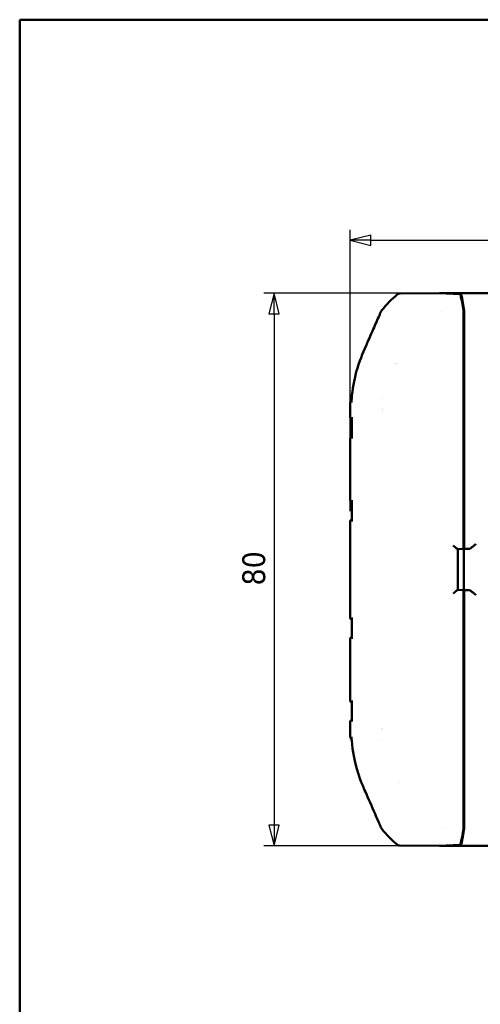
# Model space of a CAD drawing. Header units: millimetres. Extents: x 15 to 430, y 13 to 300.
# Tile 2 of 11: x 15 to 82, y 157 to 300. Entities that reach past the tile are written whole.
import ezdxf

# ---------------------------------------------------------------- set-up
doc = ezdxf.new("R2010")
doc.units = ezdxf.units.MM
doc.header["$LTSCALE"] = 1.5
for name, color, linetype, lineweight in [('Border (ISO)', 7, 'Continuous', 50), ('Dimension (ISO)', 7, 'Continuous', 25), ('Visible (ISO)', 7, 'Continuous', 50)]:
    doc.layers.add(name, color=color, linetype=linetype, lineweight=lineweight)
doc.styles.add('Note Text (ISO)', font='tahoma.ttf')
doc.dimstyles.new('Default (ISO)', dxfattribs={"dimscale": 1.5, "dimtxt": 2.2, "dimasz": 2, "dimexe": 1, "dimexo": 1, "dimgap": 0.762, "dimtad": 1, "dimdec": 1, "dimrnd": 1e-08, "dimtxsty": 'Note Text (ISO)', "dimblk": 'Filled-1', "dimcen": 0.09, "dimdle": 10, "dimclrd": 256, "dimclre": 256, "dimclrt": 256, "dimadec": 0, "dimazin": 0, "dimtfac": 0.863636, "dimtdec": 0, "dimtmove": 0, "dimatfit": 3, "dimfxl": 1, "dimtolj": 1, "dimlwd": -1, "dimlwe": -1, "dimarcsym": 0})

# ---------------------------------------------------------------- blocks, each defined once
blk = doc.blocks.new('Borders Border')
at = {"layer": 'Border (ISO)'}
for p, q in [((10, 200), (287, 200)), ((10, 10), (10, 200))]:
    blk.add_line(p, q, dxfattribs=at)
blk = doc.blocks.new('Filled-1')
at = {"color": 0}
for p, q in [((0, 0), (-1, 0.25)), ((-1, 0.25), (-1, -0.25)), ((-1, 0), (0, 0)), ((-1, -0.25), (0, 0))]:
    blk.add_line(p, q, dxfattribs=at)
at = {"color": 0, "flags": 128}
blk.add_lwpolyline([(-1, -0.25), (0, 0), (-1, 0.25), (-1, -0.25)], dxfattribs=at)
at = {"color": 0}
blk.add_solid([(-1, -0.25), (0, 0), (-1, 0.25), (-1, -0.25)], dxfattribs=at)
blk = doc.blocks.new('*D7')
at = {"layer": 'Defpoints', "color": 0, "transparency": 16777216}
for p in [(75.82, 260.42), (51.82, 180.42), (75.82, 180.42)]:
    blk.add_point(p, dxfattribs=at)
at = {"layer": 'Dimension (ISO)', "transparency": 16777216}
for p, q in [((74.32, 260.42), (50.32, 260.42)), ((51.82, 257.42), (51.82, 183.42)), ((74.32, 180.42), (50.32, 180.42))]:
    blk.add_line(p, q, dxfattribs=at)
at = {"layer": 'Dimension (ISO)', "transparency": 16777216, "xscale": 3, "yscale": 3, "zscale": 3}
for p, rotation in [((51.82, 260.42), 90), ((51.82, 180.42), 270)]:
    blk.add_blockref('Filled-1', p, dxfattribs=dict(at, rotation=rotation))
at = {"layer": 'Dimension (ISO)', "transparency": 16777216, "insert": (47.23, 218.12), "char_height": 3.3, "attachment_point": 1, "rotation": 90, "style": 'Note Text (ISO)'}
blk.add_mtext('\\A1;80', dxfattribs=at)
blk = doc.blocks.new('*D8')
at = {"layer": 'Defpoints', "color": 0, "transparency": 16777216}
for p in [(151.85, 268.08), (62.85, 227.37), (151.85, 227.37)]:
    blk.add_point(p, dxfattribs=at)
at = {"layer": 'Dimension (ISO)', "transparency": 16777216}
for p, q in [((62.85, 228.87), (62.85, 269.58)), ((151.85, 228.87), (151.85, 269.58)), ((65.85, 268.08), (148.85, 268.08))]:
    blk.add_line(p, q, dxfattribs=at)
at = {"layer": 'Dimension (ISO)', "transparency": 16777216, "xscale": 3, "yscale": 3, "zscale": 3, "rotation": 180}
blk.add_blockref('Filled-1', (62.85, 268.08), dxfattribs=at)
at = {"layer": 'Dimension (ISO)', "transparency": 16777216, "xscale": 3, "yscale": 3, "zscale": 3}
blk.add_blockref('Filled-1', (151.85, 268.08), dxfattribs=at)
at = {"layer": 'Dimension (ISO)', "transparency": 16777216, "insert": (105.04, 272.68), "char_height": 3.3, "attachment_point": 1, "style": 'Note Text (ISO)'}
blk.add_mtext('\\A1;89', dxfattribs=at)

msp = doc.modelspace()

# ---------------------------------------------------------------- linework, layer by layer
at = {"layer": 'Visible (ISO)'}
for p, q in [((75.74, 260.42), (70.02, 260.37)), ((78.77, 260.27), (75.74, 260.42)), ((75.82, 260.42), (78.87, 260.27)), ((75.82, 260.42), (75.82, 260.42)), ((75.82, 260.42), (138.87, 260.42)), ((76.2, 257.76), (76.2, 257.76)), ((79.25, 257.58), (79.25, 256.35)), ((79.35, 257.05), (79.25, 257.05)), ((79.35, 257.05), (79.25, 256.95)), ((79.35, 257.58), (79.35, 257.05)), ((79.35, 257.05), (79.35, 224.12)), ((79.25, 256.35), (79.25, 224.15)), ((69.34, 250.24), (69.34, 250.24)), ((69.54, 250.24), (69.54, 250.24)), ((69.75, 250.24), (69.75, 250.24)), ((79.32, 247.57), (79.32, 245.58)), ((67.47, 245.17), (67.47, 245.17)), ((67.47, 245.17), (67.47, 245.17)), ((62.86, 244.61), (62.86, 244.61)), ((67.47, 243.69), (67.47, 243.69)), ((67.47, 243.42), (67.47, 243.42)), ((79.32, 242.07), (79.32, 240.08)), ((62.85, 239.37), (62.85, 239.37)), ((62.85, 239.37), (62.85, 230.48)), ((79.26, 236.42), (79.26, 233.42)), ((79.32, 230.07), (79.32, 228.08)), ((62.85, 227.37), (62.85, 213.48)), ((79.25, 224.15), (79.31, 224.15)), ((79.25, 224.15), (79.25, 224.03)), ((79.25, 224.12), (79.32, 224.12)), ((79.31, 224.15), (79.31, 224.45)), ((79.31, 224.15), (79.32, 224.12)), ((79.32, 224.12), (79.32, 223.4)), ((78.44, 223.35), (79.24, 223.42)), ((78.45, 217.49), (78.45, 223.35)), ((80.09, 223.42), (79.32, 223.4)), ((79.32, 223.4), (79.34, 223.42)), ((79.32, 223.4), (79.32, 217.45)), ((78.44, 217.49), (79.24, 217.42)), ((79.25, 216.82), (79.25, 216.7)), ((79.32, 216.73), (79.25, 216.73)), ((79.31, 216.7), (79.25, 216.7)), ((79.25, 216.7), (79.25, 184.5)), ((79.32, 216.73), (79.31, 216.7)), ((79.31, 216.7), (79.31, 216.4)), ((79.32, 217.45), (79.32, 216.73)), ((79.34, 217.43), (79.32, 217.45)), ((79.32, 217.45), (80.09, 217.43)), ((79.35, 216.73), (79.35, 183.79)), ((79.32, 212.77), (79.32, 210.78)), ((62.85, 210.37), (62.85, 201.48)), ((79.26, 207.42), (79.26, 204.42)), ((79.32, 200.77), (79.32, 198.78)), ((67.45, 197.42), (67.45, 197.42)), ((67.45, 197.16), (67.45, 197.16)), ((62.86, 196.24), (62.86, 196.24)), ((67.45, 195.68), (67.45, 195.68)), ((67.45, 195.68), (67.45, 195.68)), ((79.32, 195.27), (79.32, 193.28)), ((69.95, 189.63), (69.95, 189.63)), ((79.25, 184.5), (79.25, 183.27)), ((79.25, 183.89), (79.35, 183.79)), ((76.2, 183.09), (76.2, 183.09)), ((79.25, 183.8), (79.35, 183.79)), ((79.35, 183.79), (79.35, 183.27)), ((70.02, 180.47), (75.74, 180.42)), ((75.74, 180.42), (78.77, 180.57)), ((78.87, 180.57), (75.82, 180.42)), ((75.82, 180.42), (75.82, 180.43)), ((138.87, 180.42), (75.82, 180.42))]:
    msp.add_line(p, q, dxfattribs=at)
for centre, start, end in [((79.17, 248.62), 129.123, 141.7631), ((79.17, 192.22), 218.4547, 230.8779)]:
    msp.add_arc(centre, 15, start, end, dxfattribs=at)
for centre, major_axis, ratio, start_param, end_param in [((70.02, 259.87), (-0.326, 0.379), 0.99991, 5.582518, 6.256707), ((78.77, 259.77), (0, 0.5), 0.17632, 5.601234, 6.274508), ((77.16, 248.52), (0, 15), 0.176327, 5.387245, 5.601216), ((78.87, 259.77), (0, -0.5), 0.176327, 2.458709, 3.132866), ((77.26, 248.52), (0, -15), 0.176327, 2.244953, 2.458709), ((67.85, 257.65), (-0.354, 0.354), 0.999924, 0.617879, 0.618975), ((79.16, 257.57), (0, 0.5), 0.17632, 4.713953, 5.387263), ((79.26, 257.58), (0, -0.5), 0.176327, 1.570796, 2.244953), ((79.02, 247.57), (0.212, -0.212), 0.999924, 0.051074, 0.78536), ((79.02, 245.58), (0.095, 0.285), 0.999619, 5.034193, 5.768479), ((65.85, 242.5), (-3, -0.02), 0.001555, 6.283167, 6.283205), ((67.35, 243.42), (2, 0), 0.008727, 4.77377, 4.773776), ((79.02, 242.07), (0.212, -0.212), 0.999924, 0.051074, 0.78536), ((79.02, 240.08), (0.095, 0.285), 0.999619, 5.034193, 5.768479), ((78.76, 236.42), (0.354, -0.354), 0.999924, 0.51647, 0.78536), ((78.76, 233.42), (0.354, 0.354), 0.999924, 5.497825, 5.766715), ((79.02, 230.07), (0.212, -0.212), 0.999924, 0.051074, 0.78536), ((79.02, 228.08), (0.095, 0.285), 0.999619, 5.034193, 5.768479), ((79.24, 224.03), (0, -0.602), 0.008694, 0.000761, 1.571557), ((79.01, 224.45), (0.134, -0.268), 0.99981, 0.440525, 1.107103), ((79.34, 224.12), (0, -0.7), 0.008727, 0.008727, 1.570796), ((80.09, 224.12), (0, -0.7), 0.36397, 0.008727, 0.060065), ((79.24, 216.82), (0, 0.602), 0.008694, 4.711628, 6.282425), ((79.34, 216.73), (0, -0.7), 0.008727, 1.570796, 3.132866), ((80.09, 216.73), (0, -0.7), 0.36397, 3.081528, 3.132866), ((79.01, 216.4), (0.134, 0.268), 0.99981, 5.176082, 5.84266), ((79.02, 212.77), (0.095, -0.285), 0.999619, 0.514706, 1.248992), ((79.02, 210.78), (0.212, 0.212), 0.999924, 5.497825, 6.232111), ((78.76, 207.42), (0.354, -0.354), 0.999924, 0.51647, 0.78536), ((78.76, 204.42), (0.354, 0.354), 0.999924, 5.497825, 5.766715), ((79.02, 200.77), (0.095, -0.285), 0.999619, 0.514706, 1.248992), ((65.85, 198.35), (-3, 0.02), 0.001585, 6.283165, 6.283204), ((79.02, 198.78), (0.212, 0.212), 0.999924, 5.497825, 6.232111), ((67.35, 197.42), (-2, 0), 0.008727, 4.659315, 4.659323), ((79.02, 195.27), (0.095, -0.285), 0.999619, 0.514706, 1.248992), ((79.02, 193.28), (0.212, 0.212), 0.999924, 5.497825, 6.232111), ((77.16, 192.33), (0, -15), 0.176327, 0.681946, 0.89591), ((77.26, 192.32), (0, -15), 0.176327, 0.682883, 0.89664), ((79.16, 183.27), (0, 0.5), 0.17632, 4.037485, 4.710825), ((79.26, 183.27), (0, -0.5), 0.176327, 0.89664, 1.570796), ((70.02, 180.97), (-0.326, -0.379), 0.99991, 0.026494, 0.700667), ((78.77, 181.07), (0, 0.5), 0.17632, 3.15027, 3.823521), ((78.87, 181.07), (0, -0.5), 0.176327, 0.008727, 0.682883)]:
    msp.add_ellipse(centre, major_axis=major_axis, ratio=ratio, start_param=start_param, end_param=end_param, dxfattribs=at)
for points, knots in [([(66.98, 257.01), (66.83, 256.67), (66.68, 256.32), (66.38, 255.64), (66.23, 255.31), (65.56, 253.78), (65.39, 253.37), (64.65, 251.68), (64.15, 250.58), (63.4, 247.8), (63.16, 246.51), (63.06, 245.17)], [0.000001, 0.000001, 0.000001, 0.000001, 0.114602, 0.114602, 0.222666, 0.222666, 0.547212, 0.547212, 1.254853, 1.254853, 1.809654, 1.809654, 1.809654, 1.809654]), ([(67.32, 257.79), (67.27, 257.67), (67.21, 257.54), (67.1, 257.28), (67.04, 257.14), (66.98, 257.01)], [-0.08051609, -0.08051609, -0.08051609, -0.08051609, -0.04134849, -0.04134849, -0.000001, -0.000001, -0.000001, -0.000001]), ([(67.39, 257.91), (67.38, 257.89), (67.37, 257.87), (67.34, 257.83), (67.33, 257.81), (67.32, 257.79)], [0, 0, 0, 0, 0.00671453, 0.00671453, 0.01342904, 0.01342904, 0.01342904, 0.01342904]), ([(63.06, 245.17), (63.06, 245.08), (63.05, 244.99), (63.04, 244.8), (63.04, 244.71), (63.03, 244.62)], [-0.05580806, -0.05580806, -0.05580806, -0.05580806, -0.02790977, -0.02790977, -0.000001, -0.000001, -0.000001, -0.000001]), ([(62.86, 244.61), (62.87, 244.66), (62.88, 244.71), (62.91, 244.81), (62.94, 244.86), (62.98, 244.92), (63, 244.93), (63.03, 244.96), (63.04, 244.97), (63.05, 244.98)], [0.00005204, 0.00005204, 0.00005204, 0.00005204, 0.01542492, 0.01542492, 0.03120887, 0.03120887, 0.03820939, 0.03820939, 0.04301225, 0.04301225, 0.04301225, 0.04301225]), ([(63.07, 242.19), (63.05, 242.19), (63.03, 242.2), (62.99, 242.22), (62.97, 242.23), (62.93, 242.27), (62.91, 242.29), (62.88, 242.33), (62.87, 242.35), (62.85, 242.41), (62.85, 242.44), (62.85, 242.48)], [0.00838669, 0.00838669, 0.00838669, 0.00838669, 0.01368564, 0.01368564, 0.02156707, 0.02156707, 0.02945032, 0.02945032, 0.03732754, 0.03732754, 0.04723488, 0.04723488, 0.04723488, 0.04723488]), ([(63.07, 242.48), (63.07, 242.48), (63.07, 242.47), (63.07, 242.46), (63.06, 242.44), (63.06, 242.42)], [-0.047345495, -0.047345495, -0.047345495, -0.047345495, -0.047110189, -0.047110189, -0.041638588, -0.041638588, -0.041638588, -0.041638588]), ([(62.85, 239.37), (62.85, 239.4), (62.85, 239.43), (62.87, 239.49), (62.88, 239.52), (62.92, 239.57), (62.95, 239.6), (63, 239.63), (63.03, 239.65), (63.06, 239.66), (63.06, 239.66), (63.07, 239.66)], [0, 0, 0, 0, 0.00926573, 0.00926573, 0.01873377, 0.01873377, 0.0285175, 0.0285175, 0.03781002, 0.03781002, 0.03918403, 0.03918403, 0.03918403, 0.03918403]), ([(63.07, 239.43), (63.07, 239.41), (63.07, 239.39), (63.08, 239.37), (63.08, 239.37), (63.08, 239.37)], [-0.009170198, -0.009170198, -0.009170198, -0.009170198, 0, 0, 0.000355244, 0.000355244, 0.000355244, 0.000355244]), ([(63.08, 230.18), (63.06, 230.19), (63.04, 230.2), (62.99, 230.22), (62.97, 230.23), (62.93, 230.27), (62.91, 230.29), (62.88, 230.33), (62.87, 230.35), (62.85, 230.41), (62.85, 230.44), (62.85, 230.48)], [0.00671192, 0.00671192, 0.00671192, 0.00671192, 0.01387111, 0.01387111, 0.0217036, 0.0217036, 0.02953751, 0.02953751, 0.03736562, 0.03736562, 0.04721048, 0.04721048, 0.04721048, 0.04721048]), ([(63.09, 230.48), (63.09, 230.48), (63.09, 230.48), (63.09, 230.45), (63.08, 230.43), (63.08, 230.41)], [-0.049192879, -0.049192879, -0.049192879, -0.049192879, -0.04894332, -0.04894332, -0.041355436, -0.041355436, -0.041355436, -0.041355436]), ([(62.85, 227.37), (62.85, 227.4), (62.85, 227.43), (62.87, 227.49), (62.88, 227.52), (62.92, 227.57), (62.95, 227.6), (63, 227.63), (63.03, 227.65), (63.07, 227.66), (63.07, 227.66), (63.08, 227.66)], [0, 0, 0, 0, 0.00925906, 0.00925906, 0.01872158, 0.01872158, 0.02850442, 0.02850442, 0.037797, 0.037797, 0.04070016, 0.04070016, 0.04070016, 0.04070016]), ([(63.08, 227.44), (63.08, 227.42), (63.09, 227.4), (63.09, 227.37), (63.09, 227.37), (63.09, 227.37)], [-0.0110079, -0.0110079, -0.0110079, -0.0110079, 0, 0, 0.00035411, 0.00035411, 0.00035411, 0.00035411]), ([(78.44, 223.35), (78.44, 223.35), (78.44, 223.35), (78.43, 223.35), (78.4, 223.37), (78.32, 223.43), (78.26, 223.47), (78.14, 223.56), (78.07, 223.63), (77.91, 223.76), (77.82, 223.83), (77.75, 223.9)], [0.3064594, 0.3064594, 0.3064594, 0.3064594, 0.3065056, 0.3065056, 0.3317538, 0.3317538, 0.3570021, 0.3570021, 0.3873119, 0.3873119, 0.4176218, 0.4176218, 0.4176218, 0.4176218]), ([(81.05, 224.12), (80.94, 224.03), (80.82, 223.93), (80.6, 223.75), (80.49, 223.66), (80.33, 223.54), (80.27, 223.5), (80.17, 223.44), (80.13, 223.42), (80.11, 223.42)], [0, 0, 0, 0, 0.0419431, 0.0419431, 0.0838861, 0.0838861, 0.1122834, 0.1122834, 0.1362729, 0.1362729, 0.1362729, 0.1362729]), ([(77.75, 216.95), (77.83, 217.02), (77.92, 217.1), (78.09, 217.24), (78.18, 217.31), (78.29, 217.4), (78.34, 217.44), (78.4, 217.48), (78.43, 217.49), (78.44, 217.49)], [0, 0, 0, 0, 0.0330927, 0.0330927, 0.0661854, 0.0661854, 0.0886243, 0.0886243, 0.1110632, 0.1110632, 0.1110632, 0.1110632]), ([(80.11, 217.43), (80.13, 217.42), (80.17, 217.41), (80.27, 217.35), (80.33, 217.3), (80.49, 217.19), (80.6, 217.1), (80.82, 216.92), (80.94, 216.82), (81.05, 216.73)], [0.3588924, 0.3588924, 0.3588924, 0.3588924, 0.3828819, 0.3828819, 0.4112791, 0.4112791, 0.4532222, 0.4532222, 0.4951653, 0.4951653, 0.4951653, 0.4951653]), ([(63.08, 213.18), (63.07, 213.18), (63.07, 213.19), (63.03, 213.2), (63, 213.21), (62.95, 213.25), (62.92, 213.27), (62.88, 213.33), (62.87, 213.36), (62.85, 213.41), (62.85, 213.45), (62.85, 213.48)], [0.00640174, 0.00640174, 0.00640174, 0.00640174, 0.0092712, 0.0092712, 0.0187426, 0.0187426, 0.02852236, 0.02852236, 0.03781488, 0.03781488, 0.04709614, 0.04709614, 0.04709614, 0.04709614]), ([(63.09, 213.48), (63.09, 213.48), (63.09, 213.48), (63.09, 213.45), (63.08, 213.43), (63.08, 213.4)], [-0.049262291, -0.049262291, -0.049262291, -0.049262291, -0.049012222, -0.049012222, -0.041239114, -0.041239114, -0.041239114, -0.041239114]), ([(62.85, 210.37), (62.85, 210.4), (62.85, 210.43), (62.87, 210.49), (62.89, 210.52), (62.92, 210.57), (62.95, 210.6), (63, 210.63), (63.03, 210.65), (63.07, 210.66), (63.07, 210.66), (63.08, 210.66)], [0, 0, 0, 0, 0.00926409, 0.00926409, 0.01873109, 0.01873109, 0.02851504, 0.02851504, 0.03780676, 0.03780676, 0.04047932, 0.04047932, 0.04047932, 0.04047932]), ([(63.08, 210.44), (63.08, 210.42), (63.09, 210.39), (63.09, 210.37), (63.09, 210.37), (63.09, 210.37)], [-0.01075404, -0.01075404, -0.01075404, -0.01075404, 0, 0, 0.00035373, 0.00035373, 0.00035373, 0.00035373]), ([(63.07, 201.19), (63.05, 201.19), (63.03, 201.2), (62.99, 201.22), (62.97, 201.23), (62.93, 201.27), (62.91, 201.29), (62.88, 201.33), (62.87, 201.35), (62.85, 201.41), (62.85, 201.44), (62.85, 201.48)], [0.00800775, 0.00800775, 0.00800775, 0.00800775, 0.01367225, 0.01367225, 0.02155367, 0.02155367, 0.02943694, 0.02943694, 0.03731415, 0.03731415, 0.04722148, 0.04722148, 0.04722148, 0.04722148]), ([(63.08, 201.48), (63.08, 201.48), (63.08, 201.48), (63.07, 201.46), (63.07, 201.44), (63.07, 201.42)], [-0.048050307, -0.048050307, -0.048050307, -0.048050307, -0.04781009, -0.04781009, -0.04161152, -0.04161152, -0.04161152, -0.04161152]), ([(62.85, 198.37), (62.85, 198.4), (62.85, 198.43), (62.87, 198.49), (62.88, 198.52), (62.92, 198.57), (62.95, 198.6), (63, 198.63), (63.03, 198.65), (63.06, 198.66), (63.06, 198.66), (63.07, 198.66)], [0, 0, 0, 0, 0.00926499, 0.00926499, 0.01873244, 0.01873244, 0.02851637, 0.02851637, 0.03780891, 0.03780891, 0.03880585, 0.03880585, 0.03880585, 0.03880585]), ([(63.05, 195.87), (63.03, 195.88), (63.02, 195.9), (62.96, 195.95), (62.93, 195.99), (62.89, 196.09), (62.87, 196.14), (62.87, 196.21), (62.86, 196.22), (62.86, 196.24)], [0.06833617, 0.06833617, 0.06833617, 0.06833617, 0.07521954, 0.07521954, 0.09093656, 0.09093656, 0.10690387, 0.10690387, 0.11127332, 0.11127332, 0.11127332, 0.11127332]), ([(63.03, 196.23), (63.04, 196.14), (63.04, 196.04), (63.05, 195.86), (63.06, 195.77), (63.06, 195.67)], [0.000001, 0.000001, 0.000001, 0.000001, 0.02790754, 0.02790754, 0.05581088, 0.05581088, 0.05581088, 0.05581088]), ([(63.06, 195.67), (63.3, 192.51), (64.25, 190.12), (64.77, 188.89), (65, 188.36), (66.03, 186.01), (66.5, 184.92), (66.98, 183.83)], [0.000001, 0.000001, 0.000001, 0.000001, 0.951942, 0.951942, 1.330705, 1.330705, 1.659496, 1.659496, 1.659496, 1.659496]), ([(66.98, 183.83), (67.04, 183.71), (67.1, 183.58), (67.2, 183.34), (67.25, 183.22), (67.3, 183.1)], [0.000001, 0.000001, 0.000001, 0.000001, 0.03938833, 0.03938833, 0.07610861, 0.07610861, 0.07610861, 0.07610861]), ([(67.3, 183.1), (67.32, 183.07), (67.34, 183.03), (67.38, 182.96), (67.4, 182.93), (67.43, 182.89)], [-0.02426914, -0.02426914, -0.02426914, -0.02426914, -0.01213465, -0.01213465, 0, 0, 0, 0])]:
    msp.add_open_spline(points, degree=3, knots=knots, dxfattribs=at)
for points in [[(62.85, 242.48), (62.85, 243.19), (62.84, 243.91), (62.86, 244.61)], [(63.07, 239.43), (63.07, 240.43), (63.07, 241.42), (63.06, 242.42)], [(63.07, 242.36), (63.07, 242.36), (63.07, 242.36), (63.07, 242.36)], [(63.07, 242.19), (63.07, 242.19), (63.07, 242.19), (63.07, 242.19)], [(63.08, 227.44), (63.08, 228.43), (63.08, 229.42), (63.08, 230.41)], [(63.08, 210.44), (63.08, 211.43), (63.08, 212.42), (63.08, 213.4)], [(63.06, 198.43), (63.07, 199.42), (63.07, 200.42), (63.07, 201.42)], [(62.86, 196.24), (62.84, 196.94), (62.85, 197.66), (62.85, 198.37)], [(63.07, 198.66), (63.07, 198.66), (63.07, 198.66), (63.07, 198.66)]]:
    msp.add_open_spline(points, degree=3, dxfattribs=at)

# ---------------------------------------------------------------- block references
at = {"xscale": 1.5, "yscale": 1.5, "zscale": 1.5}
msp.add_blockref('Borders Border', (0, 0), dxfattribs=at)

# ---------------------------------------------------------------- dimensions: what is measured, and where the dimension line sits
at = {"layer": 'Dimension (ISO)'}
for base, p1, p2, angle, picture, middle in [((151.85, 268.08), (62.85, 227.37), (151.85, 227.37), 180, '*D8', (107.35, 268.08)), ((51.82, 180.42), (75.82, 260.42), (75.82, 180.42), 270, '*D7', (51.82, 220.42))]:
    dim = msp.add_linear_dim(base=base, p1=p1, p2=p2, angle=angle, dimstyle='Default (ISO)', override={"dimgap": 0.762, "dimdec": 1, "dimtol": 0, "dimlim": 0, "dimtp": 0, "dimtm": 0, "dimtdec": 0, "dimtofl": 0, "dimatfit": 1}, dxfattribs=at)
    dim.commit()
    dim.dimension.update_dxf_attribs({"geometry": picture, "text_midpoint": middle, "dimtype": 160})

doc.saveas('drawing.dxf')
